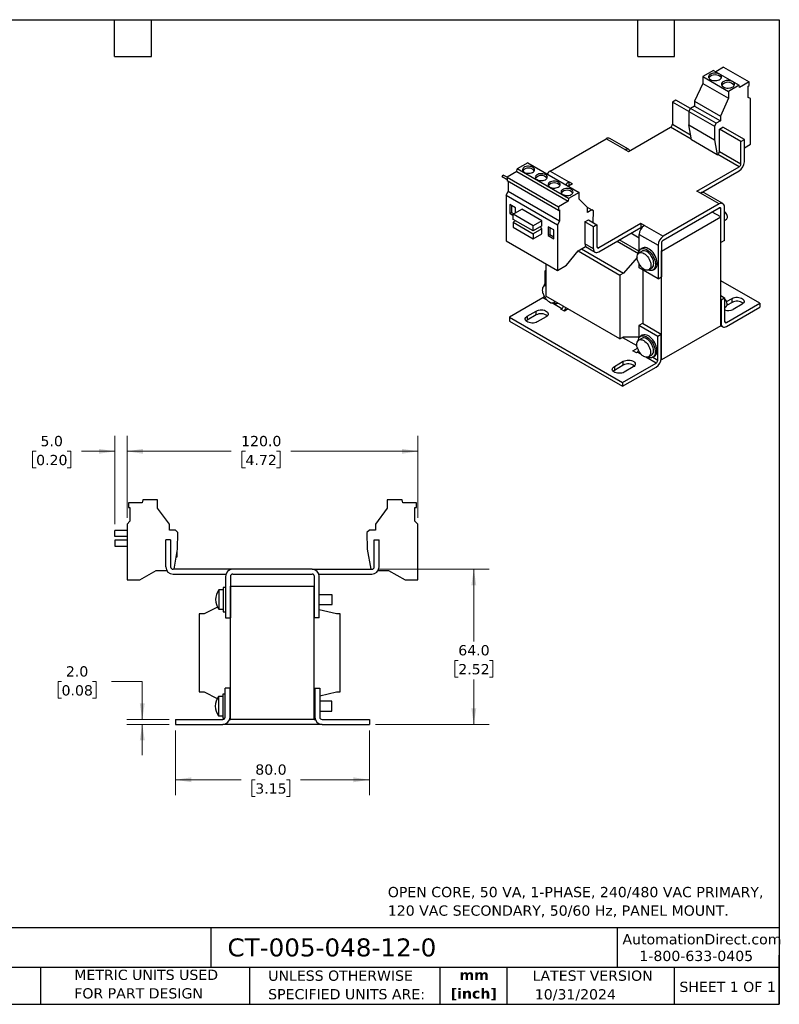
# Model space of a CAD drawing. Header units: millimetres. Extents: x 13 to 546, y 13 to 419.
# Tile 2 of 2: x 233 to 546, y 13 to 419. Entities that reach past the tile are written whole.
import ezdxf

# ---------------------------------------------------------------- set-up
doc = ezdxf.new("R2010")
doc.units = ezdxf.units.MM
doc.header["$LTSCALE"] = 2
doc.linetypes.add('SLD-Solid', pattern=[0])
doc.layers.add('TEXT', color=140, linetype='SLD-Solid', lineweight=25)
doc.styles.add('SLDTEXTSTYLE0', font='VERDANA.TTF')
doc.styles.add('SLDTEXTSTYLE1', font='VERDANAB.TTF')
doc.dimstyles.new('SLDDIMSTYLE0', dxfattribs={"dimtxt": 4.316016, "dimasz": 6.604, "dimexe": 0, "dimexo": 0.0625, "dimgap": 1.079004, "dimtad": 0, "dimtih": 1, "dimtoh": 1, "dimrnd": 1e-09, "dimzin": 4, "dimdsep": 46, "dimtxsty": 'SLDTEXTSTYLE0', "dimsah": 1, "dimcen": 0.09, "dimadec": 0, "dimazin": 1, "dimtfac": 1, "dimtofl": 0, "dimtmove": 0, "dimatfit": 3, "dimfxl": 0, "dimfrac": 2, "dimtolj": 1, "dimtzin": 12, "dimarcsym": 0})
doc.dimstyles.new('SLDDIMSTYLE2', dxfattribs={"dimtxt": 4.316016, "dimasz": 6.604, "dimexe": 0, "dimexo": 0.0625, "dimgap": 1.079004, "dimtad": 0, "dimtih": 1, "dimtoh": 1, "dimrnd": 1e-09, "dimzin": 4, "dimdsep": 46, "dimtxsty": 'SLDTEXTSTYLE0', "dimsah": 1, "dimcen": 0.09, "dimadec": 0, "dimazin": 1, "dimtfac": 1, "dimtmove": 0, "dimatfit": 0, "dimfxl": 0, "dimfrac": 2, "dimtolj": 1, "dimtzin": 12, "dimarcsym": 0})

# ---------------------------------------------------------------- blocks, each defined once
blk = doc.blocks.new('_D_2')
at = {"color": 7, "linetype": 'SLD-Solid', "lineweight": 0}
for p, q in [((380.51, 192.25), (426.41, 192.25)), ((420.06, 192.25), (420.06, 162.45)), ((413.65, 154.62), (412.2, 154.62)), ((412.2, 154.62), (412.2, 147.76)), ((426.47, 154.62), (427.92, 154.62)), ((427.92, 154.62), (427.92, 147.76)), ((412.2, 147.76), (413.65, 147.76)), ((420.06, 128.25), (420.06, 146.79)), ((427.92, 147.76), (426.47, 147.76)), ((379.51, 128.25), (426.41, 128.25))]:
    blk.add_line(p, q, dxfattribs=at)
at = {"color": 7, "linetype": 'SLD-Solid', "lineweight": 18}
for points in [[(420.06, 192.25), (419.04, 185.65), (421.08, 185.65)], [(420.06, 128.25), (421.08, 134.86), (419.04, 134.86)]]:
    blk.add_solid(points, dxfattribs=at)
at = {"color": 7, "linetype": 'SLD-Solid', "lineweight": 18, "char_height": 4.233, "attachment_point": 1, "style": 'SLDTEXTSTYLE0'}
for s, insert in [('64.0', (413.65, 160.96)), ('2.52', (413.65, 153.14))]:
    blk.add_mtext(s, dxfattribs=dict(at, insert=insert))
blk = doc.blocks.new('_D_3')
at = {"color": 7, "linetype": 'SLD-Solid', "lineweight": 0}
for p, q in [((276.97, 213.48), (276.97, 247.3)), ((396.97, 213.48), (396.97, 247.3)), ((276.97, 240.95), (320, 240.95)), ((325.85, 240.95), (324.4, 240.95)), ((324.4, 240.95), (324.4, 234.09)), ((338.67, 240.95), (340.12, 240.95)), ((340.12, 240.95), (340.12, 234.09)), ((396.97, 240.95), (344.52, 240.95)), ((324.4, 234.09), (325.85, 234.09)), ((340.12, 234.09), (338.67, 234.09))]:
    blk.add_line(p, q, dxfattribs=at)
at = {"color": 7, "linetype": 'SLD-Solid', "lineweight": 18}
for points in [[(276.97, 240.95), (283.57, 239.94), (283.57, 241.97)], [(396.97, 240.95), (390.37, 241.97), (390.37, 239.94)]]:
    blk.add_solid(points, dxfattribs=at)
at = {"color": 7, "linetype": 'SLD-Solid', "lineweight": 18, "char_height": 4.233, "attachment_point": 1, "style": 'SLDTEXTSTYLE0'}
for s, insert in [('120.0', (324.05, 247.3)), ('4.72', (325.85, 239.47))]:
    blk.add_mtext(s, dxfattribs=dict(at, insert=insert))
blk = doc.blocks.new('_D_4')
at = {"color": 7, "linetype": 'SLD-Solid', "lineweight": 0}
for p, q in [((271.97, 210.87), (271.97, 247.3)), ((276.97, 213.48), (276.97, 247.3)), ((239.48, 240.95), (238.03, 240.95)), ((238.03, 240.95), (238.03, 234.09)), ((252.31, 240.95), (253.76, 240.95)), ((253.76, 240.95), (253.76, 234.09)), ((271.97, 240.95), (258.16, 240.95)), ((276.97, 240.95), (289.67, 240.95)), ((238.03, 234.09), (239.48, 234.09)), ((253.76, 234.09), (252.31, 234.09))]:
    blk.add_line(p, q, dxfattribs=at)
at = {"color": 7, "linetype": 'SLD-Solid', "lineweight": 18}
for points in [[(271.97, 240.95), (265.37, 241.97), (265.37, 239.94)], [(276.97, 240.95), (283.57, 239.94), (283.57, 241.97)]]:
    blk.add_solid(points, dxfattribs=at)
at = {"color": 7, "linetype": 'SLD-Solid', "lineweight": 18, "char_height": 4.233, "attachment_point": 1, "style": 'SLDTEXTSTYLE0'}
for s, insert in [('5.0', (241.28, 247.3)), ('0.20', (239.48, 239.47))]:
    blk.add_mtext(s, dxfattribs=dict(at, insert=insert))
blk = doc.blocks.new('_D_5')
at = {"color": 7, "linetype": 'SLD-Solid', "lineweight": 0}
for p, q in [((249.96, 145.88), (248.51, 145.88)), ((248.51, 145.88), (248.51, 139.02)), ((262.79, 145.88), (264.24, 145.88)), ((264.24, 145.88), (264.24, 139.02)), ((270.57, 145.88), (283.27, 145.88)), ((283.27, 145.88), (283.27, 130.25)), ((248.51, 139.02), (249.96, 139.02)), ((264.24, 139.02), (262.79, 139.02)), ((294.43, 130.25), (276.92, 130.25)), ((294.43, 128.25), (276.92, 128.25)), ((283.27, 128.25), (283.27, 115.55))]:
    blk.add_line(p, q, dxfattribs=at)
at = {"color": 7, "linetype": 'SLD-Solid', "lineweight": 18}
for points in [[(283.27, 130.25), (284.29, 136.86), (282.25, 136.86)], [(283.27, 128.25), (282.25, 121.65), (284.29, 121.65)]]:
    blk.add_solid(points, dxfattribs=at)
at = {"color": 7, "linetype": 'SLD-Solid', "lineweight": 18, "char_height": 4.233, "attachment_point": 1, "style": 'SLDTEXTSTYLE0'}
for s, insert in [('2.0', (251.76, 152.23)), ('0.08', (249.96, 144.4))]:
    blk.add_mtext(s, dxfattribs=dict(at, insert=insert))
blk = doc.blocks.new('_D_6')
at = {"color": 7, "linetype": 'SLD-Solid', "lineweight": 0}
for p, q in [((296.97, 125.71), (296.97, 99.02)), ((376.97, 125.71), (376.97, 99.02)), ((296.97, 105.37), (324.04, 105.37)), ((329.89, 105.37), (328.44, 105.37)), ((328.44, 105.37), (328.44, 98.51)), ((342.71, 105.37), (344.16, 105.37)), ((344.16, 105.37), (344.16, 98.51)), ((376.97, 105.37), (348.56, 105.37)), ((328.44, 98.51), (329.89, 98.51)), ((344.16, 98.51), (342.71, 98.51))]:
    blk.add_line(p, q, dxfattribs=at)
at = {"color": 7, "linetype": 'SLD-Solid', "lineweight": 18}
for points in [[(296.97, 105.37), (303.57, 104.35), (303.57, 106.39)], [(376.97, 105.37), (370.37, 106.39), (370.37, 104.35)]]:
    blk.add_solid(points, dxfattribs=at)
at = {"color": 7, "linetype": 'SLD-Solid', "lineweight": 18, "char_height": 4.233, "attachment_point": 1, "style": 'SLDTEXTSTYLE0'}
for s, insert in [('80.0', (329.89, 111.71)), ('3.15', (329.89, 103.89))]:
    blk.add_mtext(s, dxfattribs=dict(at, insert=insert))

msp = doc.modelspace()

# ---------------------------------------------------------------- linework, layer by layer
for p, q in [((523.119, 399.509), (519.883, 397.641)), ((523.119, 399.509), (533.725, 393.386)), ((518.964, 398.172), (514.601, 395.653)), ((514.601, 395.653), (525.207, 389.53)), ((514.601, 395.653), (514.601, 392.795)), ((518.964, 398.172), (529.571, 392.049)), ((514.601, 392.795), (511.171, 385.464)), ((514.601, 392.795), (525.207, 386.672)), ((529.571, 392.049), (525.207, 389.53)), ((529.733, 391.081), (529.571, 392.049)), ((533.725, 393.386), (529.733, 391.081)), ((533.304, 391.629), (533.725, 391.872)), ((533.304, 387.007), (533.304, 391.629)), ((533.725, 391.872), (533.725, 393.386)), ((525.207, 386.672), (521.778, 379.341)), ((525.207, 389.53), (525.207, 386.672)), ((534.152, 386.517), (533.304, 387.007)), ((534.152, 367.655), (534.152, 386.517)), ((503.393, 385.915), (501.979, 385.099)), ((508.709, 381.214), (501.979, 385.099)), ((501.979, 385.099), (501.979, 375.954)), ((509.403, 382.446), (503.393, 385.915)), ((508.708, 381.242), (509.403, 382.446)), ((511.171, 383.467), (509.403, 382.446)), ((520.01, 376.323), (509.403, 382.446)), ((511.171, 385.464), (521.778, 379.341)), ((511.171, 385.464), (511.171, 383.467)), ((511.171, 383.467), (521.778, 377.344)), ((508.708, 381.242), (519.315, 375.119)), ((508.708, 381.242), (508.793, 375.672)), ((521.778, 379.341), (521.778, 377.344)), ((483.842, 364.667), (501.272, 374.729)), ((509.773, 369.821), (501.272, 374.729)), ((501.979, 375.954), (509.47, 371.629)), ((508.793, 375.672), (519.4, 369.549)), ((509.833, 369.466), (508.793, 375.672)), ((520.01, 376.323), (519.315, 375.119)), ((519.315, 375.119), (519.4, 369.549)), ((521.778, 377.344), (520.01, 376.323)), ((521.424, 373.873), (522.838, 374.69)), ((531.677, 369.587), (522.838, 374.69)), ((451.527, 356.625), (474.649, 369.973)), ((482.427, 365.483), (474.649, 369.973)), ((483.927, 365.632), (476.149, 370.122)), ((521.424, 364.728), (521.424, 373.873)), ((530.263, 368.771), (521.424, 373.873)), ((520.439, 363.343), (509.833, 369.466)), ((519.4, 369.549), (520.439, 363.343)), ((530.263, 368.771), (531.677, 369.587)), ((530.263, 359.626), (530.263, 368.771)), ((531.677, 360.442), (531.677, 369.587)), ((531.677, 366.226), (534.152, 367.655)), ((482.427, 365.483), (483.842, 364.667)), ((520.439, 363.343), (520.717, 363.503)), ((529.556, 358.401), (520.717, 363.503)), ((521.424, 364.728), (530.263, 359.626)), ((442.334, 360.058), (437.971, 357.539)), ((442.334, 360.058), (463.548, 347.812)), ((512.126, 348.339), (529.556, 358.401)), ((431.773, 354.29), (432.173, 354.983)), ((431.773, 354.29), (433.816, 353.11)), ((433.816, 353.11), (431.773, 354.29)), ((433.816, 354.034), (432.173, 354.983)), ((437.809, 356.384), (433.816, 354.079)), ((433.816, 354.079), (455.03, 341.833)), ((433.816, 354.079), (433.816, 352.565)), ((437.809, 356.384), (437.971, 357.539)), ((437.809, 356.384), (459.022, 344.138)), ((459.184, 345.293), (437.971, 357.539)), ((451.527, 356.625), (459.305, 352.135)), ((513.571, 347.54), (529.556, 356.768)), ((455.03, 340.319), (433.816, 352.565)), ((434.238, 352.322), (434.238, 348.187)), ((460.719, 351.318), (459.096, 350.382)), ((460.719, 351.318), (459.305, 352.135)), ((459.305, 352.135), (459.305, 350.502)), ((433.389, 346.717), (434.238, 348.187)), ((433.389, 346.717), (454.603, 334.471)), ((433.389, 346.717), (433.389, 327.855)), ((455.451, 335.941), (434.238, 348.187)), ((463.548, 347.812), (459.184, 345.293)), ((463.548, 344.954), (463.548, 347.812)), ((513.54, 347.522), (512.126, 348.339)), ((521.318, 343.032), (513.54, 347.522)), ((522.818, 343.18), (515.04, 347.671)), ((437.208, 341.503), (434.874, 342.85)), ((434.874, 342.85), (434.874, 339.176)), ((435.582, 342.442), (435.582, 339.584)), ((437.208, 339.32), (437.208, 341.503)), ((459.022, 344.138), (455.03, 341.833)), ((455.03, 341.833), (455.03, 340.319)), ((459.184, 345.293), (459.022, 344.138)), ((466.977, 341.582), (463.548, 344.954)), ((466.868, 341.688), (468.745, 340.605)), ((466.977, 339.585), (466.977, 341.582)), ((521.318, 343.032), (498.196, 329.684)), ((498.196, 328.051), (521.318, 341.399)), ((522.025, 340.991), (521.318, 341.399)), ((523.44, 327.926), (523.44, 341.807)), ((434.874, 339.176), (435.582, 339.584)), ((434.874, 339.176), (436.324, 338.339)), ((435.582, 339.584), (436.623, 338.983)), ((436.324, 338.81), (439.86, 340.851)), ((444.597, 334.034), (436.324, 338.81)), ((436.324, 336.687), (436.324, 338.81)), ((448.133, 336.075), (439.86, 340.851)), ((455.03, 340.319), (455.451, 340.562)), ((455.451, 340.562), (455.451, 335.941)), ((468.745, 340.605), (466.977, 339.585)), ((469.44, 340.204), (468.745, 340.605)), ((469.367, 335.347), (469.44, 340.204)), ((497.559, 323.601), (521.955, 337.684)), ((521.955, 337.684), (518.419, 339.725)), ((521.955, 292.773), (521.955, 337.684)), ((522.025, 327.109), (522.025, 340.991)), ((444.597, 331.911), (436.324, 336.687)), ((437.314, 336.116), (436.324, 335.544)), ((436.324, 335.544), (436.324, 333.421)), ((436.324, 335.544), (444.597, 330.768)), ((436.324, 333.421), (444.597, 328.645)), ((448.133, 336.075), (444.597, 334.034)), ((444.597, 331.911), (444.597, 334.034)), ((448.133, 333.952), (444.597, 331.911)), ((447.814, 332.993), (447.814, 333.768)), ((448.133, 333.952), (448.133, 336.075)), ((453.118, 332.319), (450.784, 333.666)), ((450.784, 333.666), (450.784, 329.991)), ((451.491, 333.257), (451.491, 330.399)), ((455.451, 335.941), (454.603, 334.471)), ((454.603, 334.471), (454.603, 315.609)), ((465.916, 335.706), (467.331, 336.523)), ((465.916, 335.706), (465.916, 326.561)), ((469.452, 333.665), (465.916, 335.706)), ((467.331, 336.523), (470.866, 334.482)), ((470.866, 334.482), (469.452, 333.665)), ((469.452, 324.52), (469.452, 333.665)), ((470.866, 334.482), (470.866, 325.336)), ((489.003, 334.99), (471.573, 324.928)), ((471.573, 323.295), (489.003, 333.357)), ((489.003, 334.99), (489.003, 333.357)), ((490.418, 334.174), (489.003, 334.99)), ((489.003, 333.357), (489.313, 333.178)), ((490.418, 334.174), (498.196, 329.684)), ((523.44, 336.231), (524.298, 336.726)), ((448.133, 332.809), (444.597, 330.768)), ((444.597, 330.768), (444.597, 328.645)), ((444.597, 328.645), (448.133, 330.686)), ((447.814, 332.993), (448.133, 332.809)), ((448.133, 330.686), (448.133, 332.809)), ((450.784, 329.991), (451.491, 330.399)), ((450.784, 329.991), (453.118, 328.644)), ((451.491, 330.399), (453.118, 329.461)), ((453.118, 328.644), (453.118, 332.319)), ((488.296, 328.948), (484.831, 330.949)), ((488.296, 330.5), (496.075, 326.009)), ((488.296, 323.706), (488.296, 330.5)), ((433.389, 327.855), (454.603, 315.609)), ((463.144, 323.736), (466.201, 325.5)), ((469.452, 324.52), (465.916, 326.561)), ((466.098, 325.441), (470.073, 323.146)), ((470.866, 325.336), (471.573, 324.928)), ((479.226, 327.713), (487.975, 322.662)), ((488.208, 323.528), (480.092, 328.213)), ((496.075, 326.009), (496.075, 312.128)), ((497.489, 326.826), (497.489, 312.945)), ((521.955, 327.15), (522.025, 327.109)), ((523.44, 327.926), (522.025, 327.109)), ((458.35, 317.773), (463.144, 323.736)), ((463.062, 323.634), (480.359, 313.648)), ((464.429, 324.477), (481.773, 314.465)), ((489.478, 323.553), (488.26, 322.85)), ((489.686, 324.828), (488.979, 324.419)), ((497.559, 323.601), (497.489, 323.641)), ((497.559, 278.69), (497.559, 323.601)), ((449.777, 318.395), (449.777, 305.01)), ((454.603, 315.609), (458.35, 317.773)), ((487.431, 320.989), (481.773, 314.465)), ((488.296, 316.618), (488.296, 318.179)), ((449.777, 315.604), (449.299, 315.328)), ((449.777, 315.052), (449.299, 315.328)), ((449.299, 315.328), (449.299, 310.167)), ((481.773, 314.465), (480.359, 313.648)), ((480.359, 313.648), (480.359, 287.356)), ((496.075, 312.128), (488.296, 316.618)), ((489.781, 315.761), (489.781, 293.591)), ((492.259, 315.921), (493.478, 316.625)), ((493.978, 315.759), (494.685, 316.167)), ((496.075, 312.128), (497.489, 312.945)), ((449.777, 309.608), (449.263, 309.311)), ((538.041, 302.06), (521.955, 311.346)), ((480.359, 287.356), (449.777, 305.01)), ((521.955, 305.225), (523.546, 304.306)), ((448.592, 304.305), (434.804, 296.345)), ((450.331, 303.301), (448.592, 304.305)), ((456.37, 299.815), (452.194, 302.225)), ((453.263, 302.383), (453.795, 302.69)), ((521.955, 303.592), (522.131, 303.49)), ((522.131, 303.49), (523.546, 304.306)), ((522.131, 303.49), (522.131, 293.692)), ((523.546, 304.306), (523.546, 294.508)), ((523.546, 300.363), (524.192, 300.736)), ((524.253, 294.1), (538.041, 302.06)), ((524.353, 302.73), (526.622, 304.039)), ((526.622, 302.406), (524.543, 301.207)), ((526.622, 302.406), (526.622, 304.039)), ((530.723, 301.672), (527.046, 299.549)), ((538.041, 302.06), (538.041, 300.427)), ((442.122, 296.733), (445.799, 298.855)), ((445.799, 297.222), (442.122, 295.099)), ((442.122, 296.733), (442.122, 295.099)), ((445.799, 297.222), (445.799, 298.855)), ((456.017, 299.61), (456.37, 299.815)), ((457.431, 298.794), (456.017, 299.61)), ((458.988, 299.693), (457.431, 298.794)), ((524.253, 292.467), (538.041, 300.427)), ((434.804, 296.345), (481.473, 269.403)), ((434.804, 296.345), (434.804, 294.712)), ((434.804, 294.712), (481.473, 267.77)), ((449.9, 296.488), (446.223, 294.365)), ((489.604, 293.693), (488.19, 292.877)), ((488.19, 292.877), (488.19, 287.716)), ((495.968, 288.387), (488.19, 292.877)), ((497.383, 289.203), (489.604, 293.693)), ((521.955, 292.773), (497.559, 278.69)), ((522.131, 293.692), (521.955, 293.794)), ((521.955, 292.779), (522.753, 292.318)), ((523.546, 294.508), (524.253, 294.1)), ((489.58, 288.838), (488.872, 288.43)), ((497.383, 289.203), (495.968, 288.387)), ((497.383, 279.404), (497.383, 289.203)), ((480.359, 287.356), (481.773, 288.172)), ((481.454, 287.988), (487.35, 284.584)), ((481.773, 288.172), (488.19, 288.181)), ((489.372, 287.564), (488.154, 286.86)), ((495.968, 278.588), (495.968, 288.387)), ((485.715, 282.466), (487.587, 283.546)), ((487.13, 281.649), (485.715, 282.466)), ((487.483, 281.854), (487.13, 281.649)), ((489.222, 280.85), (487.483, 281.854)), ((492.153, 279.932), (493.372, 280.635)), ((478.043, 275.996), (481.72, 278.118)), ((481.72, 276.485), (478.043, 274.363)), ((481.473, 269.403), (495.261, 277.363)), ((481.72, 276.485), (481.72, 278.118)), ((495.261, 277.363), (491.085, 279.774)), ((493.872, 279.769), (494.579, 280.177)), ((493.897, 279.784), (495.968, 278.588)), ((497.329, 278.823), (497.559, 278.69)), ((478.043, 275.996), (478.043, 274.363)), ((481.473, 267.77), (495.261, 275.73)), ((485.821, 275.751), (482.145, 273.628)), ((481.473, 269.403), (481.473, 267.77)), ((277.574, 219.654), (277.574, 217.8)), ((283.221, 219.654), (277.574, 219.654)), ((283.45, 220.954), (283.221, 219.654)), ((289.621, 220.954), (283.45, 220.954)), ((289.621, 217.454), (289.621, 220.954)), ((384.321, 220.954), (384.321, 217.454)), ((390.491, 220.954), (384.321, 220.954)), ((390.721, 219.654), (390.491, 220.954)), ((396.367, 219.654), (390.721, 219.654)), ((396.367, 217.8), (396.367, 219.654)), ((277.574, 217.8), (278.171, 217.8)), ((278.171, 217.8), (278.171, 212.14)), ((294.471, 210.899), (289.621, 217.454)), ((384.321, 217.454), (379.471, 210.899)), ((395.771, 217.8), (396.367, 217.8)), ((395.771, 212.14), (395.771, 217.8)), ((278.171, 212.14), (276.971, 210.94)), ((396.971, 210.94), (395.771, 212.14)), ((271.971, 205.73), (271.971, 208.33)), ((276.971, 208.33), (271.971, 208.33)), ((276.971, 210.94), (276.971, 187.84)), ((294.471, 208.454), (294.471, 210.899)), ((296.971, 208.454), (294.471, 208.454)), ((297.953, 207.471), (296.971, 208.454)), ((297.833, 200.588), (297.953, 207.471)), ((376.971, 208.454), (375.988, 207.471)), ((375.988, 207.471), (376.108, 200.588)), ((379.471, 208.454), (376.971, 208.454)), ((379.471, 210.899), (379.471, 208.454)), ((396.971, 187.84), (396.971, 210.94)), ((276.971, 205.73), (271.971, 205.73)), ((271.971, 204.33), (271.971, 201.73)), ((276.971, 204.33), (271.971, 204.33)), ((292.971, 193.254), (292.971, 204.454)), ((294.971, 204.454), (292.971, 204.454)), ((294.971, 204.454), (294.971, 193.254)), ((378.971, 193.254), (378.971, 204.454)), ((378.971, 204.454), (380.971, 204.454)), ((380.971, 193.254), (380.971, 204.454)), ((271.971, 201.73), (276.971, 201.73)), ((296.364, 192.254), (297.833, 200.588)), ((297.671, 197.454), (297.671, 199.666)), ((376.108, 200.588), (377.577, 192.254)), ((297.281, 197.454), (297.671, 197.454)), ((282.271, 187.84), (289.05, 191.754)), ((289.05, 191.754), (293.372, 191.754)), ((320.621, 192.254), (295.971, 192.254)), ((353.321, 192.254), (320.621, 192.254)), ((353.321, 192.254), (377.971, 192.254)), ((380.569, 191.754), (384.892, 191.754)), ((384.892, 191.754), (391.671, 187.84)), ((276.971, 187.84), (282.271, 187.84)), ((295.971, 190.254), (317.792, 190.254)), ((317.621, 189.254), (317.621, 172.254)), ((319.621, 189.254), (319.621, 172.254)), ((320.621, 190.254), (353.321, 190.254)), ((354.321, 172.254), (354.321, 189.254)), ((356.149, 190.254), (377.971, 190.254)), ((356.321, 172.254), (356.321, 189.254)), ((391.671, 187.84), (396.971, 187.84)), ((316.621, 183.754), (314.897, 183.754)), ((314.897, 183.754), (314.897, 175.754)), ((317.621, 184.754), (316.621, 184.754)), ((316.621, 184.754), (316.621, 174.754)), ((319.721, 130.253), (319.721, 185.254)), ((319.721, 185.254), (354.221, 185.254)), ((354.221, 130.253), (354.221, 185.254)), ((319.721, 182.004), (319.621, 182.004)), ((354.321, 181.754), (354.221, 181.754)), ((361.621, 181.754), (356.321, 181.754)), ((361.621, 177.754), (361.621, 181.754)), ((314.325, 176.623), (308.771, 173.853)), ((314.897, 175.754), (316.621, 175.754)), ((316.621, 174.754), (317.621, 174.754)), ((319.621, 177.504), (319.721, 177.504)), ((354.221, 177.754), (354.321, 177.754)), ((356.321, 177.754), (361.621, 177.754)), ((363.471, 173.853), (356.321, 175.567)), ((306.771, 173.853), (306.771, 141.653)), ((308.771, 173.853), (306.771, 173.853)), ((317.621, 172.254), (319.621, 172.254)), ((319.721, 173.853), (319.621, 173.853)), ((354.321, 173.853), (354.221, 173.853)), ((356.321, 172.254), (354.321, 172.254)), ((364.971, 173.853), (363.471, 173.853)), ((364.971, 141.653), (364.971, 173.853)), ((317.471, 131.253), (317.471, 143.253)), ((319.471, 143.253), (317.471, 143.253)), ((319.471, 131.253), (319.471, 143.253)), ((354.471, 143.253), (354.471, 131.253)), ((354.471, 143.253), (356.471, 143.253)), ((356.471, 143.253), (356.471, 131.253)), ((306.771, 141.653), (308.771, 141.653)), ((308.771, 141.653), (314.207, 138.942)), ((316.471, 139.753), (314.747, 139.753)), ((314.747, 139.753), (314.747, 131.753)), ((317.471, 140.753), (316.471, 140.753)), ((316.471, 140.753), (316.471, 130.753)), ((319.621, 141.653), (319.721, 141.653)), ((319.621, 138.003), (319.621, 141.653)), ((354.221, 141.653), (354.321, 141.653)), ((354.321, 141.653), (354.321, 138.553)), ((354.321, 138.553), (354.471, 138.553)), ((356.471, 139.975), (363.471, 141.653)), ((363.471, 141.653), (364.971, 141.653)), ((319.721, 138.003), (319.471, 138.003)), ((354.471, 137.753), (354.221, 137.753)), ((361.471, 137.753), (356.471, 137.753)), ((361.471, 133.753), (361.471, 137.753)), ((296.971, 130.253), (316.471, 130.253)), ((296.971, 130.253), (296.971, 128.253)), ((314.747, 131.753), (316.471, 131.753)), ((316.471, 130.753), (317.337, 130.753)), ((319.299, 130.253), (319.721, 130.253)), ((319.471, 133.503), (319.721, 133.503)), ((354.221, 130.253), (319.721, 130.253)), ((354.221, 133.753), (354.471, 133.753)), ((354.221, 130.253), (354.642, 130.253)), ((356.471, 133.753), (361.471, 133.753)), ((357.471, 130.253), (376.971, 130.253)), ((376.971, 130.253), (376.971, 128.253)), ((296.971, 128.253), (316.471, 128.253)), ((357.471, 128.253), (316.471, 128.253)), ((357.471, 128.253), (376.971, 128.253))]:
    msp.add_line(p, q)
at = {"flags": 128}
for points in [[(517.712, 394.388), (518.151, 394.183), (518.654, 394.035), (519.199, 393.95), (519.762, 393.933), (520.32, 393.984), (520.847, 394.101), (521.32, 394.279), (521.719, 394.509), (522.027, 394.782), (522.229, 395.087), (522.317, 395.408), (522.288, 395.734), (522.142, 396.049), (521.886, 396.339), (521.53, 396.592), (521.092, 396.797), (520.589, 396.945), (520.044, 397.029), (519.48, 397.047), (518.922, 396.996), (518.395, 396.879), (517.922, 396.701), (517.523, 396.471), (517.215, 396.198), (517.013, 395.893), (516.925, 395.572), (516.954, 395.246), (517.1, 394.931), (517.357, 394.641), (517.712, 394.388)], [(523.015, 391.326), (523.454, 391.121), (523.957, 390.973), (524.502, 390.889), (525.066, 390.872), (525.623, 390.923), (526.15, 391.04), (526.624, 391.217), (527.023, 391.448), (527.33, 391.721), (527.532, 392.025), (527.621, 392.347), (527.591, 392.672), (527.445, 392.987), (527.189, 393.277), (526.834, 393.531), (526.395, 393.736), (525.892, 393.884), (525.347, 393.968), (524.783, 393.985), (524.226, 393.934), (523.699, 393.817), (523.225, 393.64), (522.826, 393.409), (522.519, 393.136), (522.316, 392.832), (522.228, 392.51), (522.258, 392.185), (522.404, 391.87), (522.66, 391.58), (523.015, 391.326)], [(482.427, 365.483), (482.841, 365.675), (483.239, 365.765), (483.606, 365.751), (483.927, 365.632), (484.191, 365.413), (484.387, 365.102), (484.427, 365.005)], [(440.849, 356.139), (441.271, 355.944), (441.755, 355.805), (442.28, 355.73), (442.82, 355.721), (443.351, 355.78), (443.848, 355.903), (444.287, 356.085), (444.648, 356.318), (444.914, 356.589), (445.072, 356.888), (445.116, 357.199), (445.043, 357.508), (444.857, 357.801), (444.566, 358.064), (444.184, 358.284), (443.728, 358.453), (443.221, 358.56), (442.685, 358.602), (442.146, 358.577), (441.629, 358.485), (441.159, 358.332), (440.756, 358.123), (440.441, 357.87), (440.227, 357.583), (440.125, 357.277), (440.14, 356.965), (440.271, 356.662), (440.511, 356.382), (440.849, 356.139)], [(446.153, 353.078), (446.574, 352.882), (447.058, 352.743), (447.583, 352.668), (448.123, 352.66), (448.654, 352.718), (449.151, 352.842), (449.59, 353.024), (449.951, 353.256), (450.217, 353.528), (450.376, 353.826), (450.42, 354.137), (450.347, 354.446), (450.16, 354.739), (449.869, 355.002), (449.487, 355.223), (449.031, 355.391), (448.524, 355.499), (447.988, 355.541), (447.449, 355.515), (446.933, 355.424), (446.462, 355.27), (446.06, 355.062), (445.744, 354.808), (445.531, 354.522), (445.429, 354.215), (445.443, 353.903), (445.574, 353.6), (445.814, 353.321), (446.153, 353.078)], [(451.456, 350.016), (451.877, 349.821), (452.362, 349.682), (452.886, 349.607), (453.427, 349.598), (453.958, 349.657), (454.454, 349.78), (454.893, 349.962), (455.254, 350.195), (455.52, 350.466), (455.679, 350.765), (455.723, 351.076), (455.65, 351.385), (455.464, 351.678), (455.172, 351.941), (454.79, 352.161), (454.335, 352.329), (453.827, 352.437), (453.292, 352.479), (452.753, 352.454), (452.236, 352.362), (451.765, 352.209), (451.363, 352), (451.048, 351.747), (450.834, 351.46), (450.732, 351.154), (450.747, 350.842), (450.877, 350.539), (451.117, 350.259), (451.456, 350.016)], [(456.759, 346.955), (457.181, 346.759), (457.665, 346.62), (458.19, 346.545), (458.73, 346.537), (459.261, 346.595), (459.758, 346.719), (460.197, 346.901), (460.558, 347.133), (460.824, 347.405), (460.982, 347.703), (461.026, 348.014), (460.953, 348.323), (460.767, 348.616), (460.476, 348.879), (460.093, 349.1), (459.638, 349.268), (459.13, 349.376), (458.595, 349.418), (458.056, 349.392), (457.539, 349.301), (457.069, 349.147), (456.666, 348.939), (456.351, 348.685), (456.137, 348.399), (456.035, 348.092), (456.05, 347.78), (456.18, 347.477), (456.421, 347.198), (456.759, 346.955)], [(524.298, 336.726), (524.462, 336.859), (524.62, 337.116), (524.702, 337.451), (524.702, 337.845), (524.62, 338.274), (524.462, 338.714), (524.236, 339.139), (523.955, 339.525), (523.637, 339.849), (523.44, 340.002)], [(487.634, 319.688), (487.602, 319.803), (487.474, 320.427), (487.431, 321.019), (487.474, 321.561), (487.602, 322.037), (487.81, 322.433), (488.093, 322.736), (488.442, 322.937), (488.845, 323.031), (489.292, 323.013), (489.768, 322.886), (490.26, 322.652), (490.751, 322.319), (491.227, 321.896), (491.674, 321.398), (492.078, 320.838), (492.426, 320.234), (492.709, 319.605), (492.917, 318.968), (493.045, 318.345), (493.088, 317.753), (493.045, 317.211), (492.917, 316.734), (492.709, 316.339), (492.426, 316.035), (492.078, 315.834), (491.674, 315.741), (491.227, 315.758), (490.751, 315.886), (490.26, 316.12), (490.26, 316.12)], [(487.975, 322.662), (488.069, 323.139), (488.252, 323.622), (488.511, 324.022), (488.839, 324.329), (489.229, 324.538), (489.672, 324.642), (490.157, 324.639), (490.673, 324.53), (491.208, 324.316), (491.749, 324.004), (492.284, 323.599), (492.8, 323.113), (493.285, 322.556), (493.728, 321.94), (494.118, 321.282), (494.446, 320.595), (494.704, 319.897), (494.887, 319.203), (494.991, 318.53), (495.011, 317.893), (494.949, 317.308), (494.806, 316.788), (494.584, 316.346), (494.29, 315.991), (493.93, 315.732), (493.512, 315.576), (493.047, 315.525), (492.545, 315.581), (492.018, 315.743), (491.921, 315.783)], [(493.478, 316.625), (493.645, 316.739), (493.928, 317.042), (494.136, 317.438), (494.264, 317.914), (494.307, 318.456), (494.264, 319.048), (494.136, 319.672), (493.928, 320.308), (493.645, 320.938), (493.296, 321.542), (492.893, 322.101), (492.446, 322.6), (491.969, 323.022), (491.478, 323.355), (490.987, 323.589), (490.511, 323.717), (490.064, 323.734), (489.66, 323.641), (489.478, 323.553)], [(494.685, 316.167), (494.997, 316.399), (495.291, 316.754), (495.513, 317.197), (495.656, 317.716), (495.718, 318.302), (495.698, 318.938), (495.595, 319.611), (495.412, 320.305), (495.153, 321.003), (494.825, 321.69), (494.435, 322.349), (493.992, 322.964), (493.507, 323.521), (492.991, 324.008), (492.456, 324.412), (491.915, 324.724), (491.38, 324.938), (490.864, 325.047), (490.379, 325.05), (489.936, 324.946), (489.686, 324.828)], [(448.637, 306.149), (448.605, 306.264), (448.477, 306.888), (448.434, 307.48), (448.477, 308.022), (448.605, 308.499), (448.813, 308.894), (449.096, 309.197), (449.445, 309.399), (449.777, 309.484)], [(524.192, 300.736), (524.356, 300.869), (524.514, 301.126), (524.596, 301.461), (524.596, 301.855), (524.514, 302.284), (524.356, 302.724), (524.13, 303.15), (523.849, 303.535), (523.546, 303.846)], [(526.622, 304.039), (527.093, 304.26), (527.633, 304.419), (528.218, 304.509), (528.824, 304.527), (529.423, 304.473), (529.989, 304.347), (530.497, 304.157), (530.926, 303.909), (531.256, 303.616), (531.473, 303.289), (531.568, 302.943), (531.536, 302.594), (531.38, 302.256), (531.104, 301.944), (530.723, 301.672)], [(446.223, 294.365), (445.752, 294.145), (445.212, 293.986), (444.627, 293.895), (444.021, 293.877), (443.422, 293.932), (442.856, 294.057), (442.348, 294.248), (441.919, 294.495), (441.589, 294.789), (441.372, 295.115), (441.277, 295.461), (441.309, 295.811), (441.465, 296.149), (441.741, 296.461), (442.122, 296.733)], [(445.799, 298.855), (446.27, 299.075), (446.811, 299.234), (447.396, 299.325), (448.002, 299.343), (448.6, 299.289), (449.166, 299.163), (449.675, 298.972), (450.104, 298.725), (450.434, 298.431), (450.651, 298.105), (450.746, 297.759), (450.714, 297.41), (450.557, 297.071), (450.282, 296.76), (449.9, 296.488)], [(442.122, 295.099), (441.741, 294.827), (441.641, 294.732)], [(487.865, 286.636), (487.963, 287.149), (488.146, 287.632), (488.405, 288.032), (488.733, 288.339), (489.123, 288.548), (489.566, 288.652), (490.051, 288.649), (490.567, 288.54), (491.102, 288.326), (491.643, 288.014), (492.178, 287.61), (492.694, 287.123), (493.179, 286.566), (493.622, 285.951), (494.012, 285.292), (494.34, 284.605), (494.598, 283.907), (494.781, 283.213), (494.884, 282.54), (494.905, 281.903), (494.843, 281.318), (494.7, 280.798), (494.478, 280.356), (494.184, 280.001), (493.824, 279.742), (493.406, 279.586), (492.941, 279.535), (492.439, 279.591), (491.912, 279.753), (491.815, 279.793)], [(494.579, 280.177), (494.876, 280.395), (495.174, 280.747), (495.399, 281.187), (495.546, 281.706), (495.612, 282.291), (495.593, 282.928), (495.492, 283.602), (495.311, 284.298), (495.053, 284.999), (494.725, 285.688), (494.335, 286.349), (493.891, 286.967), (493.405, 287.527), (492.888, 288.016), (492.351, 288.421), (491.808, 288.735), (491.271, 288.949), (490.754, 289.058), (490.267, 289.059), (489.824, 288.954), (489.58, 288.838)], [(487.528, 283.698), (487.496, 283.813), (487.368, 284.437), (487.325, 285.029), (487.368, 285.571), (487.496, 286.047), (487.704, 286.443), (487.987, 286.746), (488.335, 286.947), (488.739, 287.041), (489.186, 287.023), (489.662, 286.896), (490.154, 286.662), (490.645, 286.329), (491.121, 285.907), (491.568, 285.408), (491.972, 284.848), (492.32, 284.244), (492.603, 283.615), (492.811, 282.979), (492.939, 282.355), (492.982, 281.763), (492.939, 281.221), (492.811, 280.744), (492.603, 280.349), (492.32, 280.046), (491.972, 279.844), (491.568, 279.751), (491.121, 279.768), (490.645, 279.896), (490.154, 280.13), (490.154, 280.13)], [(493.372, 280.635), (493.539, 280.749), (493.822, 281.052), (494.03, 281.448), (494.158, 281.924), (494.201, 282.467), (494.158, 283.059), (494.03, 283.682), (493.822, 284.318), (493.539, 284.948), (493.19, 285.552), (492.786, 286.112), (492.34, 286.61), (491.863, 287.032), (491.372, 287.366), (490.881, 287.599), (490.405, 287.727), (489.958, 287.744), (489.554, 287.651), (489.372, 287.564)], [(481.72, 278.118), (482.191, 278.339), (482.732, 278.498), (483.317, 278.588), (483.923, 278.607), (484.521, 278.552), (485.087, 278.426), (485.596, 278.236), (486.025, 277.988), (486.355, 277.695), (486.572, 277.368), (486.667, 277.022), (486.635, 276.673), (486.478, 276.335), (486.203, 276.023), (485.821, 275.751)], [(482.145, 273.628), (481.673, 273.408), (481.133, 273.249), (480.548, 273.158), (479.942, 273.14), (479.343, 273.195), (478.777, 273.32), (478.269, 273.511), (477.84, 273.758), (477.51, 274.052), (477.293, 274.379), (477.198, 274.724), (477.23, 275.074), (477.387, 275.412), (477.662, 275.724), (478.043, 275.996)], [(478.043, 274.363), (477.662, 274.091), (477.562, 273.995)]]:
    msp.add_lwpolyline(points, dxfattribs=at)
for centre, radius, start, end in [((519.621, 392.975), 3.351, 38.96036, 141.03964), ((524.924, 389.913), 3.351, 38.96036, 141.03964), ((500.444, 376.024), 1.537, 302.60548, 357.39452), ((475.528, 368.747), 1.509, 65.69288, 125.61758), ((519.889, 364.798), 1.537, 302.60548, 357.39452), ((442.617, 354.766), 3.113, 39.6286, 140.3714), ((527.072, 360.652), 4.61, 302.60548, 357.39452), ((528.728, 359.695), 1.537, 302.60548, 357.39452), ((447.921, 351.704), 3.113, 39.6286, 140.3714), ((453.718, 353.077), 4.17, 121.70356, 145.13213), ((453.224, 348.643), 3.113, 39.6286, 140.3714), ((461.496, 348.587), 4.17, 121.70356, 145.13213), ((458.527, 345.581), 3.113, 39.6286, 140.3714), ((514.419, 346.296), 1.509, 65.69288, 125.61758), ((522.146, 342.017), 1.31, 350.78596, 129.20329), ((521.594, 341.06), 0.437, 350.78596, 129.20329), ((492.902, 330.29), 4.61, 122.60548, 177.39452), ((500.68, 325.8), 4.61, 122.60548, 177.39452), ((467.756, 326.486), 1.841, 177.64879, 212.34716), ((471.297, 325.267), 0.437, 170.78596, 309.20329), ((499.024, 326.756), 1.537, 122.60548, 177.39452), ((470.745, 324.31), 1.31, 170.78596, 309.20329), ((492.784, 320.35), 4.926, 224.61153, 239.17437), ((451.371, 308.945), 2.402, 131.59814, 176.61774), ((447.785, 305.573), 1.503, 302.46229, 334.13227), ((453.787, 306.811), 4.926, 224.61153, 239.17437), ((452.377, 303.974), 1.784, 231.34094, 316.97457), ((454.004, 304.478), 2.481, 244.19142, 288.24032), ((455.534, 301.119), 1.55, 302.66645, 348.49302), ((528.635, 298.763), 4.163, 51.9054, 118.93015), ((447.813, 293.579), 4.163, 51.9054, 118.93015), ((453.473, 302.305), 5.079, 317.93636, 335.59656), ((524.977, 303.61), 4.558, 251.69912, 296.99902), ((523.425, 293.482), 1.31, 170.78596, 309.20329), ((523.977, 294.438), 0.437, 170.78596, 309.20329), ((486.676, 283.122), 1.503, 302.46229, 334.13227), ((492.678, 284.36), 4.926, 224.61153, 239.17437), ((483.734, 272.842), 4.163, 51.9054, 118.93015), ((492.777, 279.614), 4.61, 302.60548, 357.39452), ((494.433, 278.658), 1.537, 302.60548, 357.39452), ((295.971, 193.254), 3, 180, 270), ((295.971, 193.254), 1, 180, 270), ((320.621, 189.254), 3, 90, 180), ((353.321, 189.254), 3, 0, 90), ((377.971, 193.254), 1, 270, 0), ((377.971, 193.254), 3, 270, 0), ((320.621, 189.254), 1, 90, 180), ((353.321, 189.254), 1, 0, 90), ((320.021, 179.754), 6.5, 142.02013, 217.97987), ((319.871, 135.753), 6.5, 142.02013, 217.97987), ((316.471, 131.253), 1, 270, 0), ((316.471, 131.253), 3, 270, 0), ((357.471, 131.253), 3, 180, 270), ((357.471, 131.253), 1, 180, 270)]:
    msp.add_arc(centre, radius, start, end)
for points in [[(487.65, 319.677), (487.694, 319.519), (487.814, 319.091), (488.122, 318.431), (488.567, 317.711), (488.962, 317.197), (489.227, 316.95), (489.283, 316.898)], [(448.653, 306.138), (448.697, 305.98), (448.817, 305.553), (449.125, 304.892), (449.57, 304.172), (449.966, 303.659), (450.23, 303.412), (450.286, 303.36)], [(487.544, 283.687), (487.588, 283.529), (487.708, 283.102), (488.016, 282.441), (488.461, 281.721), (488.856, 281.208), (489.121, 280.96), (489.177, 280.908)]]:
    msp.add_open_spline(points, degree=3, knots=[0, 0, 0, 0, 0.1510447, 0.4078355, 0.6670532, 0.9297356, 1, 1, 1, 1])
at = {"layer": 'TEXT'}
for p, q in [((12.7, 419.1), (546.1, 419.1)), ((271.78, 403.86), (271.78, 419.1)), ((287.02, 403.86), (287.02, 419.1)), ((487.68, 403.86), (487.68, 419.1)), ((502.92, 403.86), (502.92, 419.1)), ((546.1, 419.1), (546.1, 12.7)), ((271.78, 403.86), (287.02, 403.86)), ((487.68, 403.86), (502.92, 403.86)), ((546.1, 44.252), (12.7, 44.252)), ((311.518, 44.252), (311.518, 27.94)), ((479.151, 44.252), (479.151, 27.94)), ((546.1, 12.7), (546.1, 33.02)), ((546.1, 27.94), (12.7, 27.94)), ((241.293, 27.94), (241.293, 12.7)), ((327.56, 27.94), (327.56, 12.7)), ((406.049, 27.94), (406.049, 12.7)), ((433.624, 27.94), (433.624, 12.7)), ((502.697, 27.94), (502.697, 12.7)), ((12.7, 12.7), (546.1, 12.7))]:
    msp.add_line(p, q, dxfattribs=at)

# ---------------------------------------------------------------- texts
at = {"color": 7, "linetype": 'Continuous', "lineweight": 0, "char_height": 4.23333, "attachment_point": 1, "style": 'SLDTEXTSTYLE0'}
for s, insert in [('OPEN CORE, 50 VA, 1-PHASE, 240/480 VAC PRIMARY, ', (384.577, 61.151)), ('120 VAC SECONDARY, 50/60 Hz, PANEL MOUNT.', (384.577, 53.507))]:
    msp.add_mtext(s, dxfattribs=dict(at, insert=insert))
at = {"color": 179, "linetype": 'SLD-Solid', "lineweight": 18, "char_height": 4.23333, "attachment_point": 1, "style": 'SLDTEXTSTYLE0'}
for s, insert in [('AutomationDirect.com', (481.39, 41.673)), ('1-800-633-0405', (488.383, 34.794))]:
    msp.add_mtext(s, dxfattribs=dict(at, insert=insert))
at = {"layer": 'TEXT'}
for s, insert, char_height, attachment_point, style in [('CT-005-048-12-0', (318.415, 39.889), 7.40833, 1, 'SLDTEXTSTYLE0'), ('METRIC UNITS USED ', (255.209, 26.992), 4.23333, 1, 'SLDTEXTSTYLE0'), ('UNLESS OTHERWISE ', (335.216, 26.642), 4.23333, 1, 'SLDTEXTSTYLE0'), ('mm', (420.198, 26.958), 4.2333, 2, 'SLDTEXTSTYLE1'), ('LATEST VERSION', (469.104, 26.648), 4.23333, 2, 'SLDTEXTSTYLE0'), ('SHEET 1 OF 1', (504.883, 22.023), 4.23333, 1, 'SLDTEXTSTYLE0'), ('FOR PART DESIGN', (255.209, 19.347), 4.23333, 1, 'SLDTEXTSTYLE0'), ('SPECIFIED UNITS ARE:', (335.216, 18.998), 4.23333, 1, 'SLDTEXTSTYLE0'), ('[inch]', (420.03, 19.314), 4.2333, 2, 'SLDTEXTSTYLE1'), ('10/31/2024', (445.226, 18.937), 4.2333, 1, 'SLDTEXTSTYLE0')]:
    msp.add_mtext(s, dxfattribs=dict(at, insert=insert, char_height=char_height, attachment_point=attachment_point, style=style))

# ---------------------------------------------------------------- dimensions: what is measured, and where the dimension line sits
at = {"color": 7, "linetype": 'SLD-Solid', "lineweight": 18}
for base, p1, p2, dimstyle, picture, middle in [((271.971, 240.954), (276.971, 210.94), (271.971, 208.33), 'SLDDIMSTYLE2', '_D_4', (245.894, 240.954)), ((276.971, 240.954), (396.971, 210.94), (276.971, 210.94), 'SLDDIMSTYLE0', '_D_3', (332.259, 240.954)), ((296.971, 105.37), (376.971, 128.253), (296.971, 128.253), 'SLDDIMSTYLE0', '_D_6', (336.299, 105.37))]:
    dim = msp.add_linear_dim(base=base, p1=p1, p2=p2, dimstyle=dimstyle, dxfattribs=at)
    dim.commit()
    dim.dimension.update_dxf_attribs({"geometry": picture, "text_midpoint": middle, "dimtype": 160})
for base, p1, p2, dimstyle, picture, middle in [((420.06, 192.254), (376.971, 128.253), (377.971, 192.254), 'SLDDIMSTYLE0', '_D_2', (420.06, 154.62)), ((283.271, 128.253), (296.971, 130.253), (296.971, 128.253), 'SLDDIMSTYLE2', '_D_5', (283.271, 145.882))]:
    dim = msp.add_linear_dim(base=base, p1=p1, p2=p2, angle=90, dimstyle=dimstyle, dxfattribs=at)
    dim.commit()
    dim.dimension.update_dxf_attribs({"geometry": picture, "text_midpoint": middle, "dimtype": 160})

doc.saveas('drawing.dxf')
